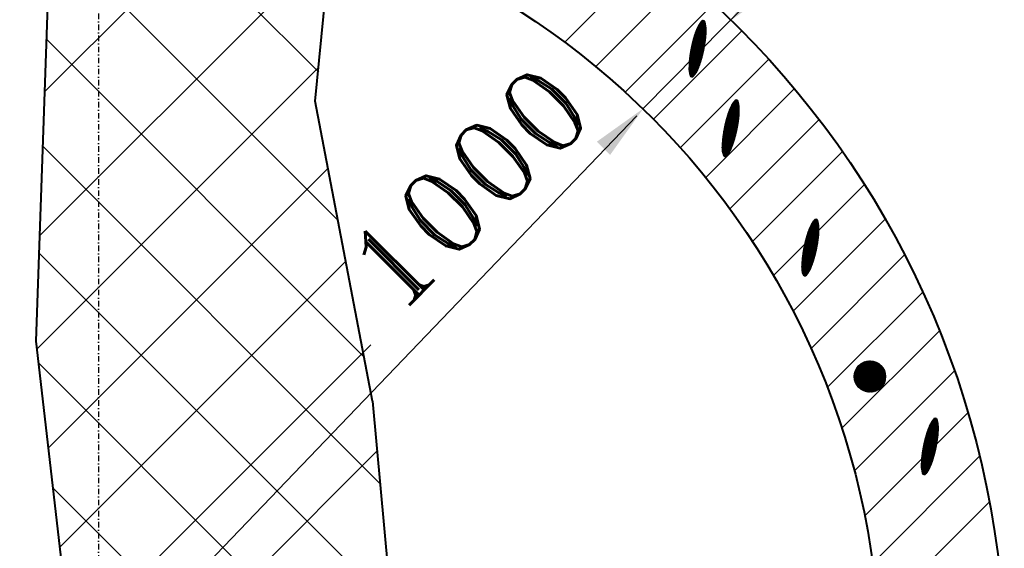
# Model space of a CAD drawing. Header units: millimetres. Extents: x -3143211 to -2549809, y 1060331 to 1341741.
# Tile 39 of 131: x -3029645 to -3025110, y 1087220 to 1089654. Entities that reach past the tile are written whole.
import ezdxf

# ---------------------------------------------------------------- set-up
doc = ezdxf.new("R2010")
doc.units = ezdxf.units.MM
doc.linetypes.add('DASHDOTX2', pattern=[50.8, 25.4, -12.7, 0, -12.7])
for name, color, linetype in [('8', 2, 'Continuous'), ('ABR', 3, 'Continuous'), ('REFERENCE', 1, 'Continuous'), ('TEXT-RUSS', 5, 'Continuous')]:
    doc.layers.add(name, color=color, linetype=linetype)
doc.styles.add('ROMANS', font='romant.shx', dxfattribs={"width": 0.8})

msp = doc.modelspace()

# ---------------------------------------------------------------- linework, layer by layer
at = {"lineweight": 40}
for p, q in [((-3029498.69651, 1090255.09594), (-3029570.56619, 1088173.39413)), ((-3028284.29461, 1089278.44975), (-3028204.95096, 1090097.33557)), ((-3028020.20284, 1087896.87932), (-3028284.29461, 1089278.44975)), ((-3029570.56619, 1088173.39413), (-3029412.28901, 1086803.32577)), ((-3028020.20284, 1087896.87932), (-3027909.462, 1086680.21429))]:
    msp.add_line(p, q, dxfattribs=at)
at = {"color": 188}
for p, q in [((-3028267.5332, 1089412.33099), (-3029112.79039, 1090257.58818)), ((-3029530.90428, 1089322.19954), (-3028647.89258, 1090205.21123)), ((-3028179.62302, 1088730.8705), (-3029505.54291, 1090056.79039)), ((-3029553.80153, 1088658.98177), (-3028214.55354, 1089998.22976)), ((-3027134.72972, 1089550.70294), (-3026723.66191, 1089961.77074)), ((-3026991.9818, 1089438.89242), (-3026583.07394, 1089847.80028)), ((-3026855.69037, 1089320.6254), (-3026448.0312, 1089728.28457)), ((-3026527.31769, 1089614.90588), (-3026483.34906, 1089596.41383)), ((-3026526.59265, 1089616.55367), (-3026483.31271, 1089598.35126)), ((-3026525.85789, 1089618.19736), (-3026483.28853, 1089600.29381)), ((-3026525.11083, 1089619.83588), (-3026483.27662, 1089602.24151)), ((-3026524.34184, 1089621.46518), (-3026483.27706, 1089604.19441)), ((-3026523.54998, 1089623.08486), (-3026483.28996, 1089606.15255)), ((-3026522.73519, 1089624.6949), (-3026483.31542, 1089608.11598)), ((-3026521.89742, 1089626.29527), (-3026483.35355, 1089610.08473)), ((-3026521.03657, 1089627.88593), (-3026483.41221, 1089612.06212)), ((-3026520.15255, 1089629.46686), (-3026483.50142, 1089614.05235)), ((-3026519.24526, 1089631.03799), (-3026483.62186, 1089616.05572)), ((-3026518.31457, 1089632.59928), (-3026483.77425, 1089618.07253)), ((-3026517.36035, 1089634.15068), (-3026483.95936, 1089620.1031)), ((-3026516.38245, 1089635.69211), (-3026484.17802, 1089622.14777)), ((-3026515.38069, 1089637.22351), (-3026484.4311, 1089624.20693)), ((-3026514.35489, 1089638.74481), (-3026484.71956, 1089626.28096)), ((-3026513.30485, 1089640.2559), (-3026485.04441, 1089628.3703)), ((-3026512.23036, 1089641.75672), (-3026485.40677, 1089630.47542)), ((-3026511.13118, 1089643.24715), (-3026485.80783, 1089632.59681)), ((-3026510.00705, 1089644.72708), (-3026486.24886, 1089634.73501)), ((-3026508.85771, 1089646.19641), (-3026486.73127, 1089636.89061)), ((-3026507.68285, 1089647.65501), (-3026487.25657, 1089639.06426)), ((-3026506.48215, 1089649.10275), (-3026487.82641, 1089641.25663)), ((-3026505.1818, 1089650.50857), (-3026488.4426, 1089643.4685)), ((-3026503.48172, 1089651.74628), (-3026489.1071, 1089645.70069)), ((-3026501.14018, 1089652.7142), (-3026490.06611, 1089648.05674)), ((-3026496.96647, 1089652.91157), (-3026492.84416, 1089651.17783)), ((-3026725.78686, 1089195.97048), (-3026318.48996, 1089603.26737)), ((-3026543.32759, 1089568.9159), (-3026488.20347, 1089545.73215)), ((-3026542.83554, 1089570.66168), (-3026487.92986, 1089547.56979)), ((-3026542.33827, 1089572.40525), (-3026487.66186, 1089549.40979)), ((-3026541.83579, 1089574.14664), (-3026487.39949, 1089551.25216)), ((-3026541.32811, 1089575.88584), (-3026487.14277, 1089553.0969)), ((-3026540.81523, 1089577.62285), (-3026486.8917, 1089554.94403)), ((-3026540.29716, 1089579.35768), (-3026486.64631, 1089556.79354)), ((-3026539.7739, 1089581.09032), (-3026486.4066, 1089558.64544)), ((-3026539.24395, 1089582.82016), (-3026486.1726, 1089560.49974)), ((-3026538.70424, 1089584.54589), (-3026485.94431, 1089562.35644)), ((-3026538.15469, 1089586.26748), (-3026485.72176, 1089564.21556)), ((-3026537.59532, 1089587.98493), (-3026485.50495, 1089566.07709)), ((-3026537.02613, 1089589.69826), (-3026485.29391, 1089567.94105)), ((-3026536.44715, 1089591.40748), (-3026485.08865, 1089569.80744)), ((-3026535.85838, 1089593.11257), (-3026484.89064, 1089571.67687)), ((-3026535.25984, 1089594.81355), (-3026484.70355, 1089573.55091)), ((-3026534.65153, 1089596.51043), (-3026484.52762, 1089575.42963)), ((-3026534.03347, 1089598.20321), (-3026484.36292, 1089577.31308)), ((-3026533.40566, 1089599.89188), (-3026484.20952, 1089579.20128)), ((-3026532.76812, 1089601.57647), (-3026484.06747, 1089581.09425)), ((-3026532.12084, 1089603.25695), (-3026483.93686, 1089582.99203)), ((-3026531.46383, 1089604.93335), (-3026483.81775, 1089584.89466)), ((-3026530.7971, 1089606.60566), (-3026483.71022, 1089586.80215)), ((-3026530.12065, 1089608.27388), (-3026483.61435, 1089588.71454)), ((-3026529.43449, 1089609.93801), (-3026483.53022, 1089590.63187)), ((-3026528.7386, 1089611.59805), (-3026483.4579, 1089592.55418)), ((-3026528.033, 1089613.25401), (-3026483.39749, 1089594.48148)), ((-3028059.30432, 1088101.43492), (-3029522.53332, 1089564.66392)), ((-3026554.26713, 1089522.74618), (-3026497.24813, 1089498.76548)), ((-3026553.91328, 1089524.55008), (-3026496.83268, 1089500.54347)), ((-3026553.55402, 1089526.35169), (-3026496.42257, 1089502.3237)), ((-3026553.18933, 1089528.15103), (-3026496.01779, 1089504.10618)), ((-3026552.81924, 1089529.9481), (-3026495.61836, 1089505.89091)), ((-3026552.44375, 1089531.74289), (-3026495.22428, 1089507.67788)), ((-3026552.06287, 1089533.53542), (-3026494.83556, 1089509.46711)), ((-3026551.67662, 1089535.32569), (-3026494.45222, 1089511.25861)), ((-3026551.28499, 1089537.1137), (-3026494.07426, 1089513.05236)), ((-3026550.88801, 1089538.89945), (-3026493.70169, 1089514.84839)), ((-3026550.48568, 1089540.68296), (-3026493.33453, 1089516.64668)), ((-3026550.07801, 1089542.46422), (-3026492.97277, 1089518.44725)), ((-3026549.66501, 1089544.24324), (-3026492.61645, 1089520.25011)), ((-3026549.24668, 1089546.02002), (-3026492.26555, 1089522.05524)), ((-3026548.82304, 1089547.79456), (-3026491.9201, 1089523.86267)), ((-3026548.39409, 1089549.56687), (-3026491.5801, 1089525.67239)), ((-3026547.95985, 1089551.33695), (-3026491.24557, 1089527.48441)), ((-3026547.52031, 1089553.10481), (-3026490.91651, 1089529.29874)), ((-3026547.07549, 1089554.87045), (-3026490.59295, 1089531.11537)), ((-3026546.62539, 1089556.63386), (-3026490.27488, 1089532.93432)), ((-3026546.17003, 1089558.39506), (-3026489.96233, 1089534.75558)), ((-3026545.7094, 1089560.15405), (-3026489.6553, 1089536.57917)), ((-3026545.24352, 1089561.91083), (-3026489.35381, 1089538.40509)), ((-3026544.77239, 1089563.6654), (-3026489.05787, 1089540.23334)), ((-3026544.29602, 1089565.41777), (-3026488.76749, 1089542.06393)), ((-3026543.81442, 1089567.16794), (-3026488.48269, 1089543.89686)), ((-3026561.10041, 1089478.7549), (-3026508.82252, 1089456.76819)), ((-3026560.88048, 1089480.61512), (-3026508.26847, 1089458.48789)), ((-3026560.65482, 1089482.47293), (-3026507.72425, 1089460.21172)), ((-3026560.42344, 1089484.32833), (-3026507.18988, 1089461.93969)), ((-3026560.18634, 1089486.18133), (-3026506.66408, 1089463.67127)), ((-3026559.94355, 1089488.03193), (-3026506.14363, 1089465.4051)), ((-3026559.69508, 1089489.88015), (-3026505.62837, 1089467.14111)), ((-3026559.44095, 1089491.72598), (-3026505.11831, 1089468.87931)), ((-3026559.18116, 1089493.56944), (-3026504.61344, 1089470.61969)), ((-3026558.91574, 1089495.41053), (-3026504.11379, 1089472.36226)), ((-3026558.6447, 1089497.24925), (-3026503.61934, 1089474.10703)), ((-3026558.36805, 1089499.08562), (-3026503.13012, 1089475.85399)), ((-3026558.08581, 1089500.91963), (-3026502.64612, 1089477.60315)), ((-3026557.79798, 1089502.75129), (-3026502.16735, 1089479.35451)), ((-3026557.50459, 1089504.58061), (-3026501.69382, 1089481.10807)), ((-3026557.20564, 1089506.4076), (-3026501.22554, 1089482.86383)), ((-3026556.90115, 1089508.23225), (-3026500.7625, 1089484.62181)), ((-3026556.59113, 1089510.05458), (-3026500.30473, 1089486.382)), ((-3026556.27559, 1089511.87459), (-3026499.85221, 1089488.1444)), ((-3026555.95454, 1089513.69228), (-3026499.40497, 1089489.90902)), ((-3026555.628, 1089515.50766), (-3026498.96301, 1089491.67586)), ((-3026555.29598, 1089517.32074), (-3026498.52634, 1089493.44492)), ((-3026554.95848, 1089519.13151), (-3026498.09496, 1089495.21621)), ((-3026554.61553, 1089520.93999), (-3026497.66889, 1089496.98973)), ((-3029566.39331, 1088137.27311), (-3028269.17543, 1089434.49099)), ((-3026602.25147, 1089064.94742), (-3026194.43757, 1089472.76132)), ((-3026563.44681, 1089440.68742), (-3026521.96083, 1089423.2395)), ((-3026563.44068, 1089438.73212), (-3026522.74029, 1089421.61461)), ((-3026563.44055, 1089442.6375), (-3026521.20421, 1089424.87401)), ((-3026563.42203, 1089436.77157), (-3026523.54265, 1089419.99935)), ((-3026563.42198, 1089444.58241), (-3026520.46495, 1089426.51581)), ((-3026563.39119, 1089446.52218), (-3026519.73546, 1089428.16172)), ((-3026563.39078, 1089434.80571), (-3026524.36796, 1089418.39373)), ((-3026563.34829, 1089448.45685), (-3026519.01568, 1089429.81172)), ((-3026563.3454, 1089432.83391), (-3026525.2163, 1089416.79781)), ((-3026563.29336, 1089450.38646), (-3026518.30563, 1089431.4658)), ((-3026563.22649, 1089452.31105), (-3026517.6053, 1089433.12398)), ((-3026563.14776, 1089454.23066), (-3026516.91468, 1089434.78623)), ((-3026563.05726, 1089456.14531), (-3026516.23377, 1089436.45258)), ((-3026562.95506, 1089458.05505), (-3026515.56259, 1089438.12301)), ((-3026562.84125, 1089459.9599), (-3026514.90113, 1089439.79754)), ((-3026562.7159, 1089461.85989), (-3026514.24939, 1089441.47615)), ((-3026562.57908, 1089463.75507), (-3026513.60739, 1089443.15885)), ((-3026562.43088, 1089465.64545), (-3026512.97511, 1089444.84565)), ((-3026562.27134, 1089467.53107), (-3026512.35259, 1089446.53655)), ((-3026562.10055, 1089469.41196), (-3026511.73981, 1089448.23155)), ((-3026561.91857, 1089471.28813), (-3026511.13679, 1089449.93065)), ((-3026561.72546, 1089473.15963), (-3026510.54354, 1089451.63386)), ((-3026561.52296, 1089475.02718), (-3026509.96007, 1089453.34118)), ((-3026561.31457, 1089476.89226), (-3026509.3864, 1089455.05263)), ((-3026563.27284, 1089430.85067), (-3026526.08776, 1089415.2116)), ((-3026563.1694, 1089428.85446), (-3026526.98242, 1089413.63516)), ((-3026563.03441, 1089426.84497), (-3026527.90042, 1089412.06853)), ((-3026562.86712, 1089424.82189), (-3026528.84187, 1089410.51177)), ((-3026562.66675, 1089422.7849), (-3026529.80693, 1089408.96493)), ((-3026562.43243, 1089420.73364), (-3026530.79574, 1089407.42808)), ((-3026562.16326, 1089418.66772), (-3026531.8085, 1089405.9013)), ((-3026561.85825, 1089416.58673), (-3026532.84537, 1089404.38467)), ((-3026561.51635, 1089414.49021), (-3026533.90659, 1089402.87827)), ((-3026561.13641, 1089412.37771), (-3026534.99236, 1089401.38221)), ((-3026560.7172, 1089410.24868), (-3026536.10294, 1089399.89657)), ((-3026560.25739, 1089408.10258), (-3026537.23859, 1089398.42148)), ((-3026559.75552, 1089405.93879), (-3026538.39959, 1089396.95705)), ((-3026559.21002, 1089403.75666), (-3026539.58625, 1089395.50341)), ((-3026558.61917, 1089401.55545), (-3026540.80102, 1089394.0616)), ((-3026557.9811, 1089399.33437), (-3026542.25922, 1089392.72216)), ((-3026557.2729, 1089397.08381), (-3026544.20891, 1089391.58944)), ((-3026555.82501, 1089394.52214), (-3026547.05246, 1089390.83264)), ((-3026485.11246, 1088927.52799), (-3026075.89208, 1089336.74837)), ((-3026373.00409, 1089251.79208), (-3026330.43473, 1089233.88852)), ((-3026372.25703, 1089253.4306), (-3026330.42281, 1089235.83623)), ((-3026371.48804, 1089255.0599), (-3026330.42325, 1089237.78913)), ((-3026370.69618, 1089256.67958), (-3026330.43616, 1089239.74727)), ((-3026369.88139, 1089258.28962), (-3026330.46162, 1089241.7107)), ((-3026369.04361, 1089259.88999), (-3026330.49975, 1089243.67945)), ((-3026368.18276, 1089261.48065), (-3026330.55841, 1089245.65683)), ((-3026367.29875, 1089263.06157), (-3026330.64761, 1089247.64707)), ((-3026366.39146, 1089264.63271), (-3026330.76805, 1089249.65044)), ((-3026365.46077, 1089266.194), (-3026330.92045, 1089251.66724)), ((-3026364.50655, 1089267.74539), (-3026331.10556, 1089253.69781)), ((-3026363.52864, 1089269.28683), (-3026331.32421, 1089255.74249)), ((-3026362.52688, 1089270.81823), (-3026331.57729, 1089257.80165)), ((-3026361.50108, 1089272.33952), (-3026331.86575, 1089259.87568)), ((-3026360.45105, 1089273.85062), (-3026332.19061, 1089261.96502)), ((-3026359.37656, 1089275.35143), (-3026332.55297, 1089264.07014)), ((-3026358.27738, 1089276.84186), (-3026332.95402, 1089266.19152)), ((-3026357.15325, 1089278.3218), (-3026333.39505, 1089268.32973)), ((-3026356.0039, 1089279.79113), (-3026333.87746, 1089270.48533)), ((-3026354.82904, 1089281.24973), (-3026334.40276, 1089272.65897)), ((-3026353.62835, 1089282.69747), (-3026334.97261, 1089274.85135)), ((-3026352.32799, 1089284.10329), (-3026335.58879, 1089277.06322)), ((-3026350.62792, 1089285.34099), (-3026336.2533, 1089279.29541)), ((-3026348.28638, 1089286.30892), (-3026337.2123, 1089281.65145)), ((-3026344.11267, 1089286.50628), (-3026339.99036, 1089284.77255)), ((-3026389.48447, 1089205.99997), (-3026334.80806, 1089183.00451)), ((-3026388.98199, 1089207.74136), (-3026334.54569, 1089184.84688)), ((-3026388.47431, 1089209.48056), (-3026334.28897, 1089186.69162)), ((-3026387.96143, 1089211.21757), (-3026334.0379, 1089188.53875)), ((-3026387.44335, 1089212.95239), (-3026333.7925, 1089190.38825)), ((-3026386.92009, 1089214.68504), (-3026333.5528, 1089192.24016)), ((-3026386.39015, 1089216.41488), (-3026333.31879, 1089194.09445)), ((-3026385.85044, 1089218.1406), (-3026333.09051, 1089195.95116)), ((-3026385.30089, 1089219.86219), (-3026332.86795, 1089197.81027)), ((-3026384.74151, 1089221.57965), (-3026332.65115, 1089199.67181)), ((-3026384.17233, 1089223.29298), (-3026332.44011, 1089201.53577)), ((-3026383.59334, 1089225.00219), (-3026332.23485, 1089203.40215)), ((-3026383.00457, 1089226.70729), (-3026332.03683, 1089205.27159)), ((-3026382.40603, 1089228.40827), (-3026331.84975, 1089207.14562)), ((-3026381.79773, 1089230.10515), (-3026331.67382, 1089209.02435)), ((-3026381.17966, 1089231.79792), (-3026331.50912, 1089210.9078)), ((-3026380.55186, 1089233.4866), (-3026331.35571, 1089212.79599)), ((-3026379.91431, 1089235.17118), (-3026331.21367, 1089214.68897)), ((-3026379.26703, 1089236.85167), (-3026331.08305, 1089216.58675)), ((-3026378.61003, 1089238.52807), (-3026330.96395, 1089218.48937)), ((-3026377.9433, 1089240.20037), (-3026330.85642, 1089220.39687)), ((-3026377.26685, 1089241.86859), (-3026330.76055, 1089222.30926)), ((-3026376.58068, 1089243.53272), (-3026330.67641, 1089224.22659)), ((-3026375.8848, 1089245.19277), (-3026330.6041, 1089226.14889)), ((-3026375.1792, 1089246.84873), (-3026330.54368, 1089228.0762)), ((-3026374.46388, 1089248.5006), (-3026330.49526, 1089230.00855)), ((-3026373.73885, 1089250.14838), (-3026330.45891, 1089231.94598)), ((-3026400.70021, 1089159.94641), (-3026343.56876, 1089135.91842)), ((-3026400.33553, 1089161.74575), (-3026343.16399, 1089137.7009)), ((-3026399.96543, 1089163.54281), (-3026342.76455, 1089139.48562)), ((-3026399.58994, 1089165.33761), (-3026342.37047, 1089141.2726)), ((-3026399.20907, 1089167.13014), (-3026341.98176, 1089143.06183)), ((-3026398.82281, 1089168.9204), (-3026341.59842, 1089144.85332)), ((-3026398.43119, 1089170.70841), (-3026341.22046, 1089146.64708)), ((-3026398.03421, 1089172.49417), (-3026340.84789, 1089148.4431)), ((-3026397.63188, 1089174.27768), (-3026340.48072, 1089150.2414)), ((-3026397.22421, 1089176.05894), (-3026340.11897, 1089152.04197)), ((-3026396.8112, 1089177.83795), (-3026339.76264, 1089153.84482)), ((-3026396.39288, 1089179.61473), (-3026339.41174, 1089155.64996)), ((-3026395.96924, 1089181.38927), (-3026339.06629, 1089157.45739)), ((-3026395.54029, 1089183.16159), (-3026338.72629, 1089159.26711)), ((-3026395.10604, 1089184.93167), (-3026338.39176, 1089161.07913)), ((-3026394.6665, 1089186.69953), (-3026338.06271, 1089162.89345)), ((-3026394.22168, 1089188.46516), (-3026337.73914, 1089164.71009)), ((-3026393.77159, 1089190.22858), (-3026337.42108, 1089166.52903)), ((-3026393.31622, 1089191.98978), (-3026337.10853, 1089168.3503)), ((-3026392.8556, 1089193.74877), (-3026336.8015, 1089170.17389)), ((-3026392.38971, 1089195.50555), (-3026336.50001, 1089171.9998)), ((-3026391.91859, 1089197.26012), (-3026336.20407, 1089173.82805)), ((-3026391.44222, 1089199.01249), (-3026335.91369, 1089175.65864)), ((-3026390.96062, 1089200.76265), (-3026335.62888, 1089177.49158)), ((-3026390.47379, 1089202.51062), (-3026335.34967, 1089179.32686)), ((-3026389.98173, 1089204.25639), (-3026335.07606, 1089181.1645)), ((-3026374.4472, 1088783.63481), (-3025962.90281, 1089195.1792)), ((-3026407.80102, 1089116.06765), (-3026354.87044, 1089093.80643)), ((-3026407.56963, 1089117.92305), (-3026354.33607, 1089095.53441)), ((-3026407.33254, 1089119.77605), (-3026353.81028, 1089097.26599)), ((-3026407.08975, 1089121.62665), (-3026353.28983, 1089098.99982)), ((-3026406.84128, 1089123.47487), (-3026352.77457, 1089100.73583)), ((-3026406.58714, 1089125.3207), (-3026352.2645, 1089102.47402)), ((-3026406.32736, 1089127.16416), (-3026351.75964, 1089104.21441)), ((-3026406.06194, 1089129.00525), (-3026351.25998, 1089105.95698)), ((-3026405.7909, 1089130.84397), (-3026350.76554, 1089107.70175)), ((-3026405.51425, 1089132.68033), (-3026350.27632, 1089109.44871)), ((-3026405.232, 1089134.51434), (-3026349.79232, 1089111.19786)), ((-3026404.94418, 1089136.34601), (-3026349.31355, 1089112.94922)), ((-3026404.65079, 1089138.17533), (-3026348.84002, 1089114.70278)), ((-3026404.35184, 1089140.00232), (-3026348.37173, 1089116.45855)), ((-3026404.04734, 1089141.82697), (-3026347.9087, 1089118.21653)), ((-3026403.73732, 1089143.6493), (-3026347.45092, 1089119.97671)), ((-3026403.42178, 1089145.46931), (-3026346.99841, 1089121.73911)), ((-3026403.10074, 1089147.287), (-3026346.55117, 1089123.50373)), ((-3026402.7742, 1089149.10238), (-3026346.10921, 1089125.27057)), ((-3026402.44217, 1089150.91546), (-3026345.67254, 1089127.03963)), ((-3026402.10468, 1089152.72623), (-3026345.24116, 1089128.81092)), ((-3026401.76172, 1089154.53471), (-3026344.81509, 1089130.58444)), ((-3026401.41332, 1089156.34089), (-3026344.39432, 1089132.3602)), ((-3026401.05948, 1089158.14479), (-3026343.97888, 1089134.13819)), ((-3027985.79044, 1087518.80416), (-3029539.52373, 1089072.53745)), ((-3026410.59301, 1089074.28214), (-3026369.10702, 1089056.83422)), ((-3026410.58687, 1089072.32684), (-3026369.88649, 1089055.20933)), ((-3026410.58675, 1089076.23222), (-3026368.35041, 1089058.46872)), ((-3026410.56823, 1089070.36628), (-3026370.68885, 1089053.59406)), ((-3026410.56817, 1089078.17712), (-3026367.61114, 1089060.11052)), ((-3026410.53739, 1089080.11689), (-3026366.88165, 1089061.75643)), ((-3026410.49449, 1089082.05157), (-3026366.16188, 1089063.40643)), ((-3026410.43956, 1089083.98118), (-3026365.45183, 1089065.06052)), ((-3026410.37268, 1089085.90577), (-3026364.75149, 1089066.71869)), ((-3026410.29395, 1089087.82537), (-3026364.06087, 1089068.38095)), ((-3026410.20345, 1089089.74003), (-3026363.37997, 1089070.0473)), ((-3026410.10126, 1089091.64976), (-3026362.70879, 1089071.71773)), ((-3026409.98745, 1089093.55461), (-3026362.04732, 1089073.39225)), ((-3026409.8621, 1089095.45461), (-3026361.39559, 1089075.07087)), ((-3026409.72528, 1089097.34978), (-3026360.75358, 1089076.75357)), ((-3026409.57707, 1089099.24017), (-3026360.12131, 1089078.44037)), ((-3026409.41754, 1089101.12579), (-3026359.49878, 1089080.13127)), ((-3026409.24675, 1089103.00667), (-3026358.88601, 1089081.82626)), ((-3026409.06477, 1089104.88285), (-3026358.28299, 1089083.52537)), ((-3026408.87166, 1089106.75435), (-3026357.68974, 1089085.22858)), ((-3026408.66916, 1089108.6219), (-3026357.10627, 1089086.9359)), ((-3026408.46077, 1089110.48697), (-3026356.53259, 1089088.64734)), ((-3026408.2466, 1089112.34962), (-3026355.96872, 1089090.36291)), ((-3026408.02668, 1089114.20984), (-3026355.41466, 1089092.0826)), ((-3026410.53697, 1089068.40042), (-3026371.51416, 1089051.98845)), ((-3026410.4916, 1089066.42862), (-3026372.3625, 1089050.39252)), ((-3026410.41903, 1089064.44539), (-3026373.23395, 1089048.80632)), ((-3026410.3156, 1089062.44917), (-3026374.12862, 1089047.22988)), ((-3026410.18061, 1089060.43968), (-3026375.04661, 1089045.66325)), ((-3026410.01332, 1089058.41661), (-3026375.98807, 1089044.10648)), ((-3026409.81294, 1089056.37962), (-3026376.95312, 1089042.55964)), ((-3026409.57862, 1089054.32836), (-3026377.94194, 1089041.0228)), ((-3026409.30945, 1089052.26244), (-3026378.95469, 1089039.49602)), ((-3026409.00445, 1089050.18144), (-3026379.99157, 1089037.97939)), ((-3026408.66254, 1089048.08493), (-3026381.05278, 1089036.47299)), ((-3026408.28261, 1089045.97242), (-3026382.13856, 1089034.97692)), ((-3026407.8634, 1089043.8434), (-3026383.24914, 1089033.49129)), ((-3026407.40359, 1089041.6973), (-3026384.38479, 1089032.0162)), ((-3026406.90172, 1089039.53351), (-3026385.54579, 1089030.55177)), ((-3026406.35622, 1089037.35137), (-3026386.73245, 1089029.09813)), ((-3026405.76537, 1089035.15016), (-3026387.94722, 1089027.65631)), ((-3026405.1273, 1089032.92909), (-3026389.40542, 1089026.31688)), ((-3026404.4191, 1089030.67852), (-3026391.35511, 1089025.18415)), ((-3026402.9712, 1089028.11686), (-3026394.19866, 1089024.42736)), ((-3026270.38517, 1088633.1384), (-3025855.55169, 1089047.97188)), ((-3029513.66859, 1087680.88094), (-3028225.20763, 1088969.34191)), ((-3026173.11318, 1088475.85195), (-3025753.95573, 1088895.0094)), ((-3026082.88331, 1088311.52338), (-3025658.27053, 1088736.13615)), ((-3026003.84497, 1088707.07139), (-3025963.58495, 1088690.13908)), ((-3026003.03018, 1088708.68143), (-3025963.61041, 1088692.1025)), ((-3026002.1924, 1088710.28179), (-3025963.64854, 1088694.07125)), ((-3026001.33155, 1088711.87246), (-3025963.7072, 1088696.04864)), ((-3026000.44754, 1088713.45338), (-3025963.7964, 1088698.03887)), ((-3025999.54025, 1088715.02451), (-3025963.91684, 1088700.04224)), ((-3025998.60956, 1088716.58581), (-3025964.06924, 1088702.05905)), ((-3025997.65534, 1088718.1372), (-3025964.25435, 1088704.08962)), ((-3025996.67743, 1088719.67864), (-3025964.473, 1088706.1343)), ((-3025995.67567, 1088721.21004), (-3025964.72608, 1088708.19345)), ((-3025994.64987, 1088722.73133), (-3025965.01454, 1088710.26749)), ((-3025993.59984, 1088724.24243), (-3025965.3394, 1088712.35683)), ((-3025992.52535, 1088725.74324), (-3025965.70176, 1088714.46194)), ((-3025991.42617, 1088727.23367), (-3025966.10281, 1088716.58333)), ((-3025990.30204, 1088728.71361), (-3025966.54384, 1088718.72153)), ((-3025989.15269, 1088730.18294), (-3025967.02625, 1088720.87714)), ((-3025987.97783, 1088731.64154), (-3025967.55155, 1088723.05078)), ((-3025986.77714, 1088733.08927), (-3025968.1214, 1088725.24316)), ((-3025985.47678, 1088734.49509), (-3025968.73758, 1088727.45503)), ((-3025983.77671, 1088735.7328), (-3025969.40209, 1088729.68721)), ((-3025981.43517, 1088736.70073), (-3025970.36109, 1088732.04326)), ((-3025977.26146, 1088736.89809), (-3025973.13915, 1088735.16436)), ((-3026021.11022, 1088661.60937), (-3025967.18669, 1088638.93055)), ((-3026020.59214, 1088663.3442), (-3025966.94129, 1088640.78006)), ((-3026020.06888, 1088665.07685), (-3025966.70159, 1088642.63196)), ((-3026019.53894, 1088666.80668), (-3025966.46758, 1088644.48626)), ((-3026018.99923, 1088668.53241), (-3025966.2393, 1088646.34297)), ((-3026018.44968, 1088670.254), (-3025966.01674, 1088648.20208)), ((-3026017.8903, 1088671.97146), (-3025965.79994, 1088650.06361)), ((-3026017.32112, 1088673.68479), (-3025965.5889, 1088651.92757)), ((-3026016.74213, 1088675.394), (-3025965.38364, 1088653.79396)), ((-3026016.15336, 1088677.09909), (-3025965.18562, 1088655.6634)), ((-3026015.55482, 1088678.80008), (-3025964.99854, 1088657.53743)), ((-3026014.94652, 1088680.49696), (-3025964.82261, 1088659.41616)), ((-3026014.32845, 1088682.18973), (-3025964.65791, 1088661.2996)), ((-3026013.70065, 1088683.87841), (-3025964.5045, 1088663.1878)), ((-3026013.0631, 1088685.56299), (-3025964.36246, 1088665.08077)), ((-3026012.41582, 1088687.24348), (-3025964.23184, 1088666.97856)), ((-3026011.75882, 1088688.91987), (-3025964.11274, 1088668.88118)), ((-3026011.09209, 1088690.59218), (-3025964.00521, 1088670.78867)), ((-3026010.41564, 1088692.2604), (-3025963.90934, 1088672.70107)), ((-3026009.72947, 1088693.92453), (-3025963.8252, 1088674.6184)), ((-3026009.03359, 1088695.58458), (-3025963.75289, 1088676.5407)), ((-3026008.32799, 1088697.24054), (-3025963.69247, 1088678.46801)), ((-3026007.61267, 1088698.89241), (-3025963.64405, 1088680.40036)), ((-3026006.88764, 1088700.54019), (-3025963.6077, 1088682.33778)), ((-3026006.15288, 1088702.18389), (-3025963.58352, 1088684.28033)), ((-3026005.40582, 1088703.82241), (-3025963.5716, 1088686.22803)), ((-3026004.63683, 1088705.45171), (-3025963.57204, 1088688.18094)), ((-3026032.73873, 1088615.72942), (-3025975.51926, 1088591.66441)), ((-3026032.35786, 1088617.52194), (-3025975.13055, 1088593.45364)), ((-3026031.9716, 1088619.31221), (-3025974.74721, 1088595.24513)), ((-3026031.57998, 1088621.10022), (-3025974.36925, 1088597.03889)), ((-3026031.183, 1088622.88598), (-3025973.99668, 1088598.83491)), ((-3026030.78067, 1088624.66948), (-3025973.62951, 1088600.63321)), ((-3026030.373, 1088626.45074), (-3025973.26776, 1088602.43378)), ((-3026029.95999, 1088628.22976), (-3025972.91143, 1088604.23663)), ((-3026029.54167, 1088630.00654), (-3025972.56053, 1088606.04177)), ((-3026029.11803, 1088631.78108), (-3025972.21508, 1088607.8492)), ((-3026028.68908, 1088633.55339), (-3025971.87508, 1088609.65892)), ((-3026028.25483, 1088635.32348), (-3025971.54055, 1088611.47094)), ((-3026027.81529, 1088637.09133), (-3025971.2115, 1088613.28526)), ((-3026027.37047, 1088638.85697), (-3025970.88793, 1088615.10189)), ((-3026026.92038, 1088640.62039), (-3025970.56987, 1088616.92084)), ((-3026026.46501, 1088642.38159), (-3025970.25732, 1088618.7421)), ((-3026026.00438, 1088644.14058), (-3025969.95029, 1088620.56569)), ((-3026025.5385, 1088645.89736), (-3025969.6488, 1088622.39161)), ((-3026025.06738, 1088647.65193), (-3025969.35286, 1088624.21986)), ((-3026024.59101, 1088649.40429), (-3025969.06248, 1088626.05045)), ((-3026024.10941, 1088651.15446), (-3025968.77767, 1088627.88338)), ((-3026023.62258, 1088652.90243), (-3025968.49846, 1088629.71867)), ((-3026023.13052, 1088654.6482), (-3025968.22485, 1088631.55631)), ((-3026022.63326, 1088656.39178), (-3025967.95685, 1088633.39631)), ((-3026022.13078, 1088658.13316), (-3025967.69448, 1088635.23868)), ((-3026021.6231, 1088659.87236), (-3025967.43776, 1088637.08343)), ((-3027934.81043, 1086958.70726), (-3029556.51415, 1088580.41098)), ((-3026040.48133, 1088570.16785), (-3025986.95907, 1088547.6578)), ((-3026040.23854, 1088572.01846), (-3025986.43862, 1088549.39162)), ((-3026039.99007, 1088573.86667), (-3025985.92336, 1088551.12763)), ((-3026039.73593, 1088575.71251), (-3025985.41329, 1088552.86583)), ((-3026039.47615, 1088577.55597), (-3025984.90843, 1088554.60621)), ((-3026039.21073, 1088579.39705), (-3025984.40877, 1088556.34879)), ((-3026038.93969, 1088581.23578), (-3025983.91433, 1088558.09355)), ((-3026038.66304, 1088583.07214), (-3025983.42511, 1088559.84051)), ((-3026038.38079, 1088584.90615), (-3025982.94111, 1088561.58967)), ((-3026038.09297, 1088586.73781), (-3025982.46234, 1088563.34103)), ((-3026037.79957, 1088588.56714), (-3025981.98881, 1088565.09459)), ((-3026037.50063, 1088590.39412), (-3025981.52052, 1088566.85036)), ((-3026037.19613, 1088592.21878), (-3025981.05749, 1088568.60833)), ((-3026036.88611, 1088594.04111), (-3025980.59971, 1088570.36852)), ((-3026036.57057, 1088595.86111), (-3025980.1472, 1088572.13092)), ((-3026036.24953, 1088597.67881), (-3025979.69996, 1088573.89554)), ((-3026035.92299, 1088599.49419), (-3025979.258, 1088575.66238)), ((-3026035.59096, 1088601.30726), (-3025978.82133, 1088577.43144)), ((-3026035.25347, 1088603.11804), (-3025978.38995, 1088579.20273)), ((-3026034.91051, 1088604.92652), (-3025977.96388, 1088580.97625)), ((-3026034.56211, 1088606.7327), (-3025977.54311, 1088582.75201)), ((-3026034.20827, 1088608.5366), (-3025977.12767, 1088584.53)), ((-3026033.849, 1088610.33822), (-3025976.71755, 1088586.31023)), ((-3026033.48432, 1088612.13756), (-3025976.31278, 1088588.09271)), ((-3026033.11422, 1088613.93462), (-3025975.91334, 1088589.87743)), ((-3026000.02435, 1088139.82389), (-3025568.69536, 1088571.15288)), ((-3029460.94388, 1087224.48878), (-3028143.50582, 1088541.92684)), ((-3026043.73554, 1088526.62403), (-3026001.49919, 1088508.86053)), ((-3026043.71696, 1088528.56893), (-3026000.75993, 1088510.50233)), ((-3026043.68618, 1088530.5087), (-3026000.03044, 1088512.14824)), ((-3026043.64328, 1088532.44337), (-3025999.31067, 1088513.79824)), ((-3026043.58835, 1088534.37299), (-3025998.60062, 1088515.45233)), ((-3026043.52147, 1088536.29758), (-3025997.90028, 1088517.1105)), ((-3026043.44274, 1088538.21718), (-3025997.20966, 1088518.77276)), ((-3026043.35224, 1088540.13183), (-3025996.52876, 1088520.4391)), ((-3026043.25005, 1088542.04157), (-3025995.85758, 1088522.10954)), ((-3026043.13624, 1088543.94642), (-3025995.19611, 1088523.78406)), ((-3026043.01089, 1088545.84642), (-3025994.54438, 1088525.46267)), ((-3026042.87407, 1088547.74159), (-3025993.90237, 1088527.14538)), ((-3026042.72586, 1088549.63197), (-3025993.2701, 1088528.83218)), ((-3026042.56633, 1088551.51759), (-3025992.64757, 1088530.52307)), ((-3026042.39554, 1088553.39848), (-3025992.03479, 1088532.21807)), ((-3026042.21356, 1088555.27466), (-3025991.43178, 1088533.91717)), ((-3026042.02045, 1088557.14616), (-3025990.83853, 1088535.62038)), ((-3026041.81795, 1088559.01371), (-3025990.25506, 1088537.32771)), ((-3026041.60956, 1088560.87878), (-3025989.68138, 1088539.03915)), ((-3026041.39539, 1088562.74142), (-3025989.11751, 1088540.75472)), ((-3026041.17547, 1088564.60165), (-3025988.56345, 1088542.47441)), ((-3026040.94981, 1088566.45945), (-3025988.01923, 1088544.19824)), ((-3026040.71842, 1088568.31485), (-3025987.48486, 1088545.92621)), ((-3026043.7418, 1088524.67395), (-3026002.25581, 1088507.22603)), ((-3026043.73566, 1088522.71865), (-3026003.03528, 1088505.60113)), ((-3026043.71702, 1088520.75809), (-3026003.83763, 1088503.98587)), ((-3026043.68576, 1088518.79223), (-3026004.66295, 1088502.38026)), ((-3026043.64039, 1088516.82043), (-3026005.51129, 1088500.78433)), ((-3026043.56782, 1088514.8372), (-3026006.38274, 1088499.19813)), ((-3026043.46439, 1088512.84098), (-3026007.27741, 1088497.62168)), ((-3026043.3294, 1088510.83149), (-3026008.1954, 1088496.05505)), ((-3026043.16211, 1088508.80842), (-3026009.13686, 1088494.49829)), ((-3026042.96173, 1088506.77143), (-3026010.10191, 1088492.95145)), ((-3026042.72741, 1088504.72016), (-3026011.09073, 1088491.4146)), ((-3026042.45824, 1088502.65424), (-3026012.10348, 1088489.88783)), ((-3026042.15324, 1088500.57325), (-3026013.14036, 1088488.37119)), ((-3026041.81133, 1088498.47674), (-3026014.20157, 1088486.8648)), ((-3026041.4314, 1088496.36423), (-3026015.28735, 1088485.36873)), ((-3026041.01219, 1088494.23521), (-3026016.39793, 1088483.8831)), ((-3026040.55238, 1088492.08911), (-3026017.53358, 1088482.408)), ((-3026040.05051, 1088489.92532), (-3026018.69458, 1088480.94357)), ((-3026039.50501, 1088487.74318), (-3026019.88124, 1088479.48994)), ((-3026038.91416, 1088485.54197), (-3026021.09601, 1088478.04812)), ((-3026038.27609, 1088483.3209), (-3026022.55421, 1088476.70869)), ((-3026037.56789, 1088481.07033), (-3026024.5039, 1088475.57596)), ((-3026036.11999, 1088478.50867), (-3026027.34745, 1088474.81917)), ((-3025924.95817, 1087960.33163), (-3025485.47991, 1088399.8099)), ((-3025858.22301, 1087772.50835), (-3025408.93359, 1088221.79777)), ((-3029366.81427, 1086818.06185), (-3028027.56628, 1088157.30983)), ((-3027948.28576, 1086463.06571), (-3029559.06587, 1088073.84582)), ((-3025800.6349, 1088010.73522), (-3025728.85197, 1088082.51814)), ((-3025800.59871, 1088008.22582), (-3025726.34257, 1088082.48196)), ((-3025800.58009, 1088013.33561), (-3025731.45236, 1088082.46334)), ((-3025800.48035, 1088005.79859), (-3025723.91535, 1088082.3636)), ((-3025800.42335, 1088016.03793), (-3025734.15469, 1088082.3066)), ((-3025800.28705, 1088003.44631), (-3025721.56306, 1088082.1703)), ((-3025800.15085, 1088018.85602), (-3025736.97277, 1088082.0341)), ((-3025800.02482, 1088001.16296), (-3025719.27971, 1088081.90807)), ((-3025799.74465, 1088021.8078), (-3025739.92455, 1088081.6279)), ((-3025799.69871, 1087998.94348), (-3025717.06023, 1088081.58196)), ((-3025799.31303, 1087996.78358), (-3025714.90033, 1088081.19628)), ((-3025799.18077, 1088024.91726), (-3025743.03402, 1088081.06402)), ((-3025798.87146, 1087994.67956), (-3025712.79632, 1088080.75471)), ((-3025798.42588, 1088028.21774), (-3025746.3345, 1088080.30913)), ((-3025798.37718, 1087992.62826), (-3025710.74501, 1088080.26043)), ((-3025797.83295, 1087990.62691), (-3025708.74366, 1088079.7162)), ((-3025797.43116, 1088031.75805), (-3025749.87481, 1088079.3144)), ((-3025797.24119, 1087988.67308), (-3025706.78983, 1088079.12444)), ((-3025796.60402, 1087986.76467), (-3025704.88142, 1088078.48727)), ((-3025796.11976, 1088035.61503), (-3025753.73179, 1088078.00301)), ((-3025795.92329, 1087984.89981), (-3025703.01656, 1088077.80654)), ((-3025795.20066, 1087983.07686), (-3025701.19361, 1088077.08391)), ((-3025794.43759, 1087981.29435), (-3025699.4111, 1088076.32083)), ((-3025794.357, 1088039.92338), (-3025758.04013, 1088076.24024)), ((-3025793.63535, 1087979.551), (-3025697.66776, 1088075.51859)), ((-3025792.79509, 1087977.84568), (-3025695.96243, 1088074.67834)), ((-3025791.91783, 1087976.17736), (-3025694.29411, 1088073.80107)), ((-3025791.85997, 1088044.96599), (-3025763.08275, 1088073.74321)), ((-3025791.00445, 1087974.54515), (-3025692.6619, 1088072.8877)), ((-3025790.05574, 1087972.94827), (-3025691.06502, 1088071.93899)), ((-3025800.50718, 1087575.66574), (-3025339.4381, 1088036.73482)), ((-3025789.0724, 1087971.38603), (-3025689.50278, 1088070.95565)), ((-3025788.05502, 1087969.85783), (-3025687.97458, 1088069.93827)), ((-3025787.74946, 1088051.62209), (-3025769.73884, 1088069.63271)), ((-3025787.00412, 1087968.36314), (-3025686.47989, 1088068.88737)), ((-3025785.92015, 1087966.90153), (-3025685.01828, 1088067.80339)), ((-3025784.80347, 1087965.47262), (-3025683.58938, 1088066.68671)), ((-3025783.65439, 1087964.07612), (-3025682.19287, 1088065.53763)), ((-3025782.47314, 1087962.71179), (-3025680.82854, 1088064.35638)), ((-3025781.25989, 1087961.37944), (-3025679.4962, 1088063.14314)), ((-3025780.01477, 1087960.07898), (-3025678.19573, 1088061.89802)), ((-3025778.73782, 1087958.81035), (-3025676.9271, 1088060.62107)), ((-3025777.42903, 1087957.57355), (-3025675.69031, 1088059.31228)), ((-3025776.08834, 1087956.36866), (-3025674.48541, 1088057.97159)), ((-3025774.71561, 1087955.1958), (-3025673.31256, 1088056.59886)), ((-3025773.31067, 1087954.05517), (-3025672.17192, 1088055.19391)), ((-3025771.87324, 1087952.947), (-3025671.06376, 1088053.75649)), ((-3025770.40302, 1087951.87164), (-3025669.98839, 1088052.28627)), ((-3025768.89962, 1087950.82946), (-3025668.94621, 1088050.78287)), ((-3025767.36257, 1087949.82092), (-3025667.93767, 1088049.24582)), ((-3025765.79134, 1087948.84657), (-3025666.96332, 1088047.67459)), ((-3025764.18529, 1087947.90703), (-3025666.02378, 1088046.06854)), ((-3025762.54373, 1087947.00301), (-3025665.11977, 1088044.42697)), ((-3025760.86582, 1087946.13533), (-3025664.25209, 1088042.74907)), ((-3025759.15066, 1087945.30491), (-3025663.42167, 1088041.03391)), ((-3025757.39719, 1087944.5128), (-3025662.62955, 1088039.28044)), ((-3025755.60424, 1087943.76016), (-3025661.87691, 1088037.48749)), ((-3025753.77048, 1087943.04834), (-3025661.16509, 1088035.65373)), ((-3025751.8944, 1087942.37883), (-3025660.49558, 1088033.77765)), ((-3025749.97431, 1087941.75334), (-3025659.87009, 1088031.85756)), ((-3025748.00828, 1087941.17379), (-3025659.29054, 1088029.89152)), ((-3025745.99411, 1087940.64237), (-3025658.75913, 1088027.87736)), ((-3025743.92931, 1087940.16159), (-3025658.27834, 1088025.81256)), ((-3025741.81101, 1087939.7343), (-3025657.85105, 1088023.69426)), ((-3025739.63591, 1087939.36382), (-3025657.48057, 1088021.51916)), ((-3025737.40018, 1087939.05397), (-3025657.17072, 1088019.28343)), ((-3025735.09933, 1087938.80923), (-3025656.92598, 1088016.98258)), ((-3025732.72808, 1087938.63489), (-3025656.75165, 1088014.61133)), ((-3025730.28013, 1087938.53726), (-3025656.65402, 1088012.16337)), ((-3025727.74787, 1087938.52394), (-3025656.64069, 1088009.63111)), ((-3025725.12198, 1087938.60424), (-3025656.72099, 1088007.00523)), ((-3025722.39088, 1087938.78976), (-3025656.90651, 1088004.27413)), ((-3025719.53978, 1087939.09528), (-3025657.21203, 1088001.42302)), ((-3025716.54939, 1087939.54008), (-3025657.65683, 1087998.43264)), ((-3025713.3937, 1087940.15018), (-3025658.26694, 1087995.27695)), ((-3025710.03608, 1087940.96222), (-3025659.07898, 1087991.91932)), ((-3025706.422, 1087942.03072), (-3025660.14747, 1087988.30525)), ((-3025702.46358, 1087943.44355), (-3025661.5603, 1087984.34683)), ((-3025698.00084, 1087945.3607), (-3025663.47746, 1087979.88409)), ((-3025692.67327, 1087948.14269), (-3025666.25944, 1087974.55652)), ((-3025685.09567, 1087953.17471), (-3025671.29146, 1087966.97892)), ((-3025752.69893, 1087368.91555), (-3025277.46462, 1087844.14986)), ((-3025449.26485, 1087799.01104), (-3025413.64145, 1087784.02877)), ((-3025448.33416, 1087800.57233), (-3025413.79384, 1087786.04558)), ((-3025447.37994, 1087802.12373), (-3025413.97895, 1087788.07615)), ((-3025446.40203, 1087803.66516), (-3025414.19761, 1087790.12082)), ((-3025445.40027, 1087805.19656), (-3025414.45069, 1087792.17998)), ((-3025444.37448, 1087806.71785), (-3025414.73915, 1087794.25401)), ((-3025443.32444, 1087808.22895), (-3025415.064, 1087796.34335)), ((-3025442.24995, 1087809.72977), (-3025415.42636, 1087798.44847)), ((-3025441.15077, 1087811.22019), (-3025415.82741, 1087800.56985)), ((-3025440.02664, 1087812.70013), (-3025416.26845, 1087802.70806)), ((-3025438.8773, 1087814.16946), (-3025416.75086, 1087804.86366)), ((-3025437.70243, 1087815.62806), (-3025417.27616, 1087807.03731)), ((-3025436.50174, 1087817.0758), (-3025417.846, 1087809.22968)), ((-3025435.20139, 1087818.48162), (-3025418.46219, 1087811.44155)), ((-3025433.50131, 1087819.71933), (-3025419.12669, 1087813.67374)), ((-3025431.15977, 1087820.68725), (-3025420.0857, 1087816.02979)), ((-3025426.98606, 1087820.88461), (-3025422.86375, 1087819.15088)), ((-3025468.17428, 1087754.24052), (-3025415.74134, 1087732.18861)), ((-3025467.61491, 1087755.95798), (-3025415.52454, 1087734.05014)), ((-3025467.04572, 1087757.67131), (-3025415.3135, 1087735.9141)), ((-3025466.46674, 1087759.38052), (-3025415.10824, 1087737.78049)), ((-3025465.87797, 1087761.08562), (-3025414.91023, 1087739.64992)), ((-3025465.27942, 1087762.7866), (-3025414.72314, 1087741.52395)), ((-3025464.67112, 1087764.48348), (-3025414.54721, 1087743.40268)), ((-3025464.05306, 1087766.17626), (-3025414.38251, 1087745.28613)), ((-3025463.42525, 1087767.86493), (-3025414.22911, 1087747.17432)), ((-3025462.78771, 1087769.54951), (-3025414.08706, 1087749.0673)), ((-3025462.14043, 1087771.23), (-3025413.95645, 1087750.96508)), ((-3025461.48342, 1087772.9064), (-3025413.83734, 1087752.8677)), ((-3025460.81669, 1087774.5787), (-3025413.72981, 1087754.7752)), ((-3025460.14024, 1087776.24692), (-3025413.63394, 1087756.68759)), ((-3025459.45408, 1087777.91106), (-3025413.54981, 1087758.60492)), ((-3025458.75819, 1087779.5711), (-3025413.47749, 1087760.52722)), ((-3025458.05259, 1087781.22706), (-3025413.41708, 1087762.45453)), ((-3025457.33728, 1087782.87893), (-3025413.36865, 1087764.38688)), ((-3025456.61224, 1087784.52672), (-3025413.3323, 1087766.32431)), ((-3025455.87748, 1087786.17041), (-3025413.30812, 1087768.26686)), ((-3025455.13042, 1087787.80893), (-3025413.2962, 1087770.21456)), ((-3025454.36143, 1087789.43823), (-3025413.29665, 1087772.16746)), ((-3025453.56957, 1087791.05791), (-3025413.30955, 1087774.1256)), ((-3025452.75478, 1087792.66795), (-3025413.33501, 1087776.08903)), ((-3025451.91701, 1087794.26832), (-3025413.37314, 1087778.05778)), ((-3025451.05616, 1087795.85898), (-3025413.4318, 1087780.03517)), ((-3025450.17214, 1087797.4399), (-3025413.52101, 1087782.0254)), ((-3025480.50527, 1087708.65601), (-3025423.35412, 1087684.61973)), ((-3025480.0976, 1087710.43727), (-3025422.99236, 1087686.4203)), ((-3025479.6846, 1087712.21628), (-3025422.63603, 1087688.22315)), ((-3025479.26627, 1087713.99306), (-3025422.28514, 1087690.02829)), ((-3025478.84263, 1087715.76761), (-3025421.93969, 1087691.83572)), ((-3025478.41368, 1087717.53992), (-3025421.59969, 1087693.64544)), ((-3025477.97943, 1087719.31), (-3025421.26516, 1087695.45746)), ((-3025477.5399, 1087721.07786), (-3025420.9361, 1087697.27179)), ((-3025477.09508, 1087722.84349), (-3025420.61254, 1087699.08842)), ((-3025476.64498, 1087724.60691), (-3025420.29447, 1087700.90736)), ((-3025476.18961, 1087726.36811), (-3025419.98192, 1087702.72863)), ((-3025475.72899, 1087728.1271), (-3025419.67489, 1087704.55222)), ((-3025475.26311, 1087729.88388), (-3025419.3734, 1087706.37813)), ((-3025474.79198, 1087731.63845), (-3025419.07746, 1087708.20638)), ((-3025474.31561, 1087733.39082), (-3025418.78708, 1087710.03697)), ((-3025473.83401, 1087735.14098), (-3025418.50228, 1087711.86991)), ((-3025473.34718, 1087736.88895), (-3025418.22306, 1087713.70519)), ((-3025472.85513, 1087738.63472), (-3025417.94945, 1087715.54284)), ((-3025472.35786, 1087740.3783), (-3025417.68145, 1087717.38284)), ((-3025471.85538, 1087742.11969), (-3025417.41908, 1087719.22521)), ((-3025471.3477, 1087743.85889), (-3025417.16236, 1087721.06995)), ((-3025470.83482, 1087745.5959), (-3025416.91129, 1087722.91708)), ((-3025470.31675, 1087747.33073), (-3025416.6659, 1087724.76659)), ((-3025469.79348, 1087749.06337), (-3025416.42619, 1087726.61849)), ((-3025469.26354, 1087750.79321), (-3025416.19219, 1087728.47279)), ((-3025468.72383, 1087752.51894), (-3025415.9639, 1087730.32949)), ((-3029442.3272, 1086224.87169), (-3027999.35595, 1087667.84294)), ((-3025488.93533, 1087663.38358), (-3025434.13338, 1087640.33531)), ((-3025488.66429, 1087665.2223), (-3025433.63893, 1087642.08008)), ((-3025488.38764, 1087667.05866), (-3025433.14971, 1087643.82704)), ((-3025488.1054, 1087668.89268), (-3025432.66571, 1087645.5762)), ((-3025487.81757, 1087670.72434), (-3025432.18694, 1087647.32755)), ((-3025487.52418, 1087672.55366), (-3025431.71341, 1087649.08112)), ((-3025487.22523, 1087674.38065), (-3025431.24513, 1087650.83688)), ((-3025486.92074, 1087676.2053), (-3025430.78209, 1087652.59486)), ((-3025486.61072, 1087678.02763), (-3025430.32431, 1087654.35504)), ((-3025486.29517, 1087679.84764), (-3025429.8718, 1087656.11745)), ((-3025485.97413, 1087681.66533), (-3025429.42456, 1087657.88206)), ((-3025485.64759, 1087683.48071), (-3025428.9826, 1087659.6489)), ((-3025485.31557, 1087685.29379), (-3025428.54593, 1087661.41797)), ((-3025484.97807, 1087687.10456), (-3025428.11455, 1087663.18926)), ((-3025484.63512, 1087688.91304), (-3025427.68848, 1087664.96278)), ((-3025484.28671, 1087690.71923), (-3025427.26772, 1087666.73853)), ((-3025483.93287, 1087692.52313), (-3025426.85227, 1087668.51652)), ((-3025483.5736, 1087694.32474), (-3025426.44216, 1087670.29675)), ((-3025483.20892, 1087696.12408), (-3025426.03738, 1087672.07923)), ((-3025482.83883, 1087697.92114), (-3025425.63795, 1087673.86395)), ((-3025482.46334, 1087699.71594), (-3025425.24387, 1087675.65093)), ((-3025482.08246, 1087701.50847), (-3025424.85515, 1087677.44016)), ((-3025481.6962, 1087703.29874), (-3025424.47181, 1087679.23165)), ((-3025481.30458, 1087705.08675), (-3025424.09385, 1087681.02541)), ((-3025480.9076, 1087706.8725), (-3025423.72128, 1087682.82143)), ((-3025715.96266, 1087151.09337), (-3025223.59779, 1087643.45825)), ((-3025493.31295, 1087618.35951), (-3025448.32522, 1087599.43885)), ((-3025493.24608, 1087620.2841), (-3025447.62488, 1087601.09702)), ((-3025493.16735, 1087622.20371), (-3025446.93427, 1087602.75928)), ((-3025493.07685, 1087624.11836), (-3025446.25336, 1087604.42563)), ((-3025492.97465, 1087626.02809), (-3025445.58218, 1087606.09606)), ((-3025492.86084, 1087627.93294), (-3025444.92072, 1087607.77058)), ((-3025492.73549, 1087629.83294), (-3025444.26898, 1087609.4492)), ((-3025492.59867, 1087631.72811), (-3025443.62697, 1087611.1319)), ((-3025492.45046, 1087633.6185), (-3025442.9947, 1087612.8187)), ((-3025492.29093, 1087635.50412), (-3025442.37218, 1087614.5096)), ((-3025492.12014, 1087637.385), (-3025441.7594, 1087616.2046)), ((-3025491.93816, 1087639.26118), (-3025441.15638, 1087617.9037)), ((-3025491.74505, 1087641.13268), (-3025440.56313, 1087619.60691)), ((-3025491.54255, 1087643.00023), (-3025439.97966, 1087621.31423)), ((-3025491.33416, 1087644.8653), (-3025439.40598, 1087623.02567)), ((-3025491.11999, 1087646.72795), (-3025438.84211, 1087624.74124)), ((-3025490.90007, 1087648.58817), (-3025438.28806, 1087626.46093)), ((-3025490.67441, 1087650.44598), (-3025437.74384, 1087628.18477)), ((-3025490.44302, 1087652.30138), (-3025437.20947, 1087629.91274)), ((-3025490.20593, 1087654.15438), (-3025436.68367, 1087631.64432)), ((-3025489.96314, 1087656.00498), (-3025436.16322, 1087633.37815)), ((-3025489.71467, 1087657.8532), (-3025435.64796, 1087635.11416)), ((-3025489.46054, 1087659.69903), (-3025435.1379, 1087636.85235)), ((-3025489.20075, 1087661.54249), (-3025434.63303, 1087638.59274)), ((-3025493.4664, 1087608.66047), (-3025451.98041, 1087591.21255)), ((-3025493.46026, 1087606.70517), (-3025452.75988, 1087589.58766)), ((-3025493.46014, 1087610.61055), (-3025451.2238, 1087592.84705)), ((-3025493.44162, 1087604.74462), (-3025453.56224, 1087587.97239)), ((-3025493.44157, 1087612.55546), (-3025450.48454, 1087594.48885)), ((-3025493.41078, 1087614.49523), (-3025449.75504, 1087596.13477)), ((-3025493.41037, 1087602.77876), (-3025454.38755, 1087586.36678)), ((-3025493.36788, 1087616.4299), (-3025449.03527, 1087597.78476)), ((-3025493.36499, 1087600.80696), (-3025455.23589, 1087584.77086)), ((-3025493.29242, 1087598.82372), (-3025456.10734, 1087583.18465)), ((-3025493.18899, 1087596.8275), (-3025457.00201, 1087581.60821)), ((-3025493.054, 1087594.81801), (-3025457.92001, 1087580.04158)), ((-3025492.88671, 1087592.79494), (-3025458.86146, 1087578.48481)), ((-3025492.68633, 1087590.75795), (-3025459.82652, 1087576.93797)), ((-3025492.45202, 1087588.70669), (-3025460.81533, 1087575.40113)), ((-3025492.18285, 1087586.64077), (-3025461.82808, 1087573.87435)), ((-3025491.87784, 1087584.55977), (-3025462.86496, 1087572.35772)), ((-3025491.53594, 1087582.46326), (-3025463.92618, 1087570.85132)), ((-3025491.156, 1087580.35076), (-3025465.01195, 1087569.35525)), ((-3025490.73679, 1087578.22173), (-3025466.12253, 1087567.86962)), ((-3025490.27698, 1087576.07563), (-3025467.25818, 1087566.39453)), ((-3025489.77511, 1087573.91184), (-3025468.41918, 1087564.9301)), ((-3025489.22961, 1087571.7297), (-3025469.60584, 1087563.47646)), ((-3025488.63876, 1087569.52849), (-3025470.82061, 1087562.03465)), ((-3025488.00069, 1087567.30742), (-3025472.27881, 1087560.69521)), ((-3025487.29249, 1087565.05686), (-3025474.2285, 1087559.56248)), ((-3025485.8446, 1087562.49519), (-3025477.07205, 1087558.80569)), ((-3028025.50437, 1086031.16744), (-3029492.56796, 1087498.23103)), ((-3025691.86018, 1086920.63742), (-3025178.56976, 1087433.92783))]:
    msp.add_line(p, q, dxfattribs=at)
at = {"lineweight": 40}
for radius in [4176, 3600]:
    msp.add_circle((-3029282.528, 1086661.59191), radius, dxfattribs=at)
at = {"color": 188, "linetype": 'ByBlock'}
for points in [[(-3026161.4519, 1089799.72179), (-3026222.5089, 1089860.85282), (-3026375.37349, 1089647.1163)], [(-3026986.69283, 1089092.45496), (-3026925.63583, 1089031.32393), (-3026772.77124, 1089245.06044)]]:
    msp.add_solid(points, dxfattribs=at)
at = {"layer": '8', "color": 188}
msp.add_circle((-3025728.63522, 1088010.51847), 72, dxfattribs=at)
for centre, radius, start, end in [((-3026432.32632, 1089436.63479), 131.0742, 181.31304712, 197.30093885), ((-3026548.12066, 1089400.56679), 9.79258, 197.30093885, 258.46747975), ((-3026548.12066, 1089400.56679), 9.79258, 258.46747975, 319.63402066), ((-3026640.52792, 1089479.11696), 131.0742, 319.63402066, 335.62191237), ((-3026279.47252, 1089070.22951), 131.0742, 181.31304712, 197.30093885), ((-3026395.26686, 1089034.16151), 9.79258, 197.30093885, 258.46747975), ((-3026395.26686, 1089034.16151), 9.79258, 258.46747975, 319.63402066), ((-3026487.67411, 1089112.71168), 131.0742, 319.63402066, 335.62191237), ((-3025912.62131, 1088520.62132), 131.0742, 181.31304712, 197.30093885), ((-3026028.41565, 1088484.55331), 9.79258, 197.30093885, 258.46747975), ((-3026120.8229, 1088563.10349), 131.0742, 319.63402066, 335.62191237), ((-3026028.41565, 1088484.55331), 9.79258, 258.46747975, 319.63402066), ((-3025362.34591, 1087604.60784), 131.0742, 181.31304712, 197.30093885), ((-3025570.5475, 1087647.09001), 131.0742, 319.63402066, 335.62191237), ((-3025478.14025, 1087568.53984), 9.79258, 197.30093885, 258.46747975), ((-3025478.14025, 1087568.53984), 9.79258, 258.46747975, 319.63402066)]:
    msp.add_arc(centre, radius, start, end, dxfattribs=at)
at = {"layer": 'ABR', "color": 188, "linetype": 'DASHDOTX2'}
msp.add_line((-3029282.528, 1091616.91672), (-3029282.528, 1080707.49374), dxfattribs=at)
at = {"layer": 'REFERENCE', "color": 188}
for p, q in [((-3026774.28663, 1089243.97941), (-3026001.57662, 1090027.58071)), ((-3026802.97829, 1089212.1004), (-3031691.10106, 1084116.47743))]:
    msp.add_line(p, q, dxfattribs=at)

# ---------------------------------------------------------------- texts
at = {"layer": 'TEXT-RUSS', "color": 188, "style": 'ROMANS'}
msp.add_text('1000', height=384, rotation=45, dxfattribs=at).set_placement((-3027910.00571, 1088281.35872))

doc.saveas('drawing.dxf')
